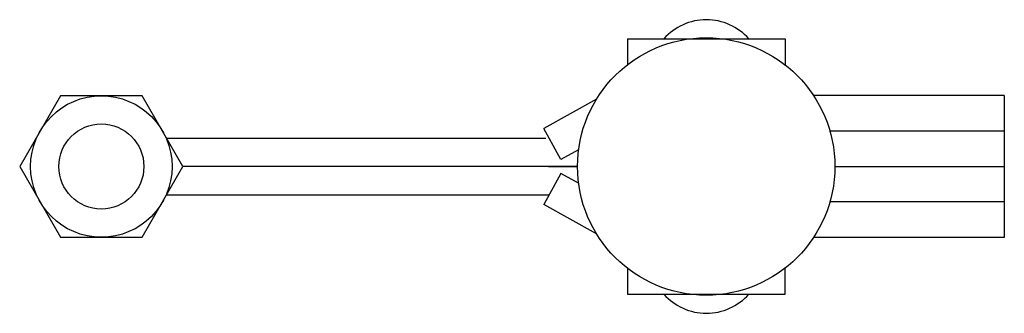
# Model space of a CAD drawing. Extents: x 334 to 473, y 439 to 481.
import ezdxf

# ---------------------------------------------------------------- set-up
doc = ezdxf.new("R2010")
doc.units = 0
doc.layers.get('0').update_dxf_attribs({"linetype": 'CONTINUOUS'})

msp = doc.modelspace()

# ---------------------------------------------------------------- linework, layer by layer
for p, q in [((419.6198, 478.002676), (419.6198, 474.379654)), ((419.6198, 478.002676), (441.8198, 478.002676)), ((441.8198, 478.002676), (441.8198, 474.349054)), ((339.600799, 469.976612), (333.840799, 459.999999)), ((351.120799, 469.976612), (339.600799, 469.976612)), ((356.880799, 459.999999), (351.120799, 469.976612)), ((472.76056, 470.003764), (445.849148, 470.002431)), ((472.76056, 470.003764), (472.760561, 449.996238)), ((415.235572, 469.507723), (407.770198, 465.3407)), ((354.571398, 463.999999), (408.050943, 464)), ((410.207164, 460.974786), (407.770198, 465.3407)), ((472.760808, 465.003764), (448.150497, 465.002545)), ((412.701612, 462.367138), (410.207164, 460.974786)), ((333.840799, 459.999999), (339.600799, 450.023386)), ((351.120799, 450.023386), (356.880799, 459.999999)), ((412.546618, 460), (356.880799, 459.999999)), ((408.460799, 460), (412.546617, 460)), ((448.853382, 459.999998), (472.760799, 459.999998)), ((410.207164, 459.025214), (407.770198, 454.659301)), ((412.701612, 457.632863), (410.207164, 459.025214)), ((354.571398, 455.999999), (408.518549, 455.999999)), ((415.235573, 450.492278), (407.770198, 454.659301)), ((472.760808, 454.996238), (448.150497, 454.997457)), ((339.600799, 450.023386), (351.120799, 450.023386)), ((472.760561, 449.996238), (445.849148, 449.997571)), ((419.619801, 445.620345), (419.619801, 441.997325)), ((441.819801, 441.997325), (441.819801, 445.650947)), ((419.619801, 441.997325), (441.819801, 441.997325))]:
    msp.add_line(p, q)
for centre, radius in [((430.7, 460), 18.153382), ((345.360799, 459.999999), 9.976613), ((345.360799, 459.999999), 6)]:
    msp.add_circle(centre, radius)
for centre, start, end in [((430.7198, 472.711173), 41.409622, 138.590376), ((430.719801, 447.288828), 221.409614, 318.590374)]:
    msp.add_arc(centre, 8, start, end)

doc.saveas('drawing.dxf')
